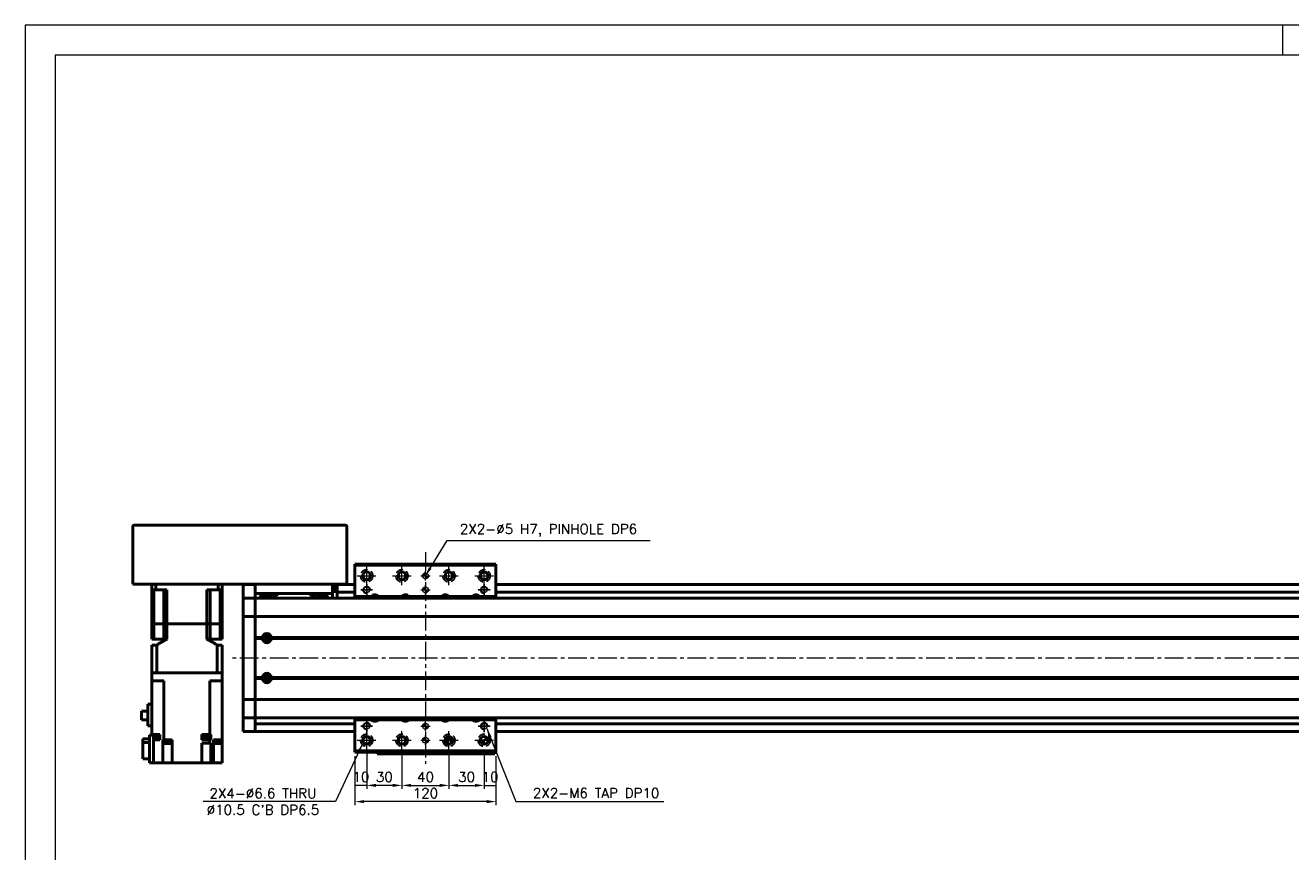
# Model space of a CAD drawing. Header units: millimetres. Extents: x 46891 to 50687, y 6223 to 10043.
# Tile 2 of 5: x 48547 to 49624, y 9339 to 10043. Entities that reach past the tile are written whole.
import ezdxf

# ---------------------------------------------------------------- set-up
doc = ezdxf.new("R2010")
doc.units = ezdxf.units.MM
doc.header["$LTSCALE"] = 0.5
doc.linetypes.add('CENTER', pattern=[50.8, 31.75, -6.35, 6.35, -6.35])
doc.linetypes.add('HIDDENX2', pattern=[19.05, 12.7, -6.35])
doc.layers.get('0').update_dxf_attribs({"lineweight": 20})
doc.layers.add('1', color=1, linetype='CENTER', lineweight=13)
doc.layers.add('외형선(ISO)', color=7, linetype='Continuous', lineweight=50)
doc.layers.add('2', color=2, linetype='HIDDENX2')
doc.layers.add('DIM', color=4, linetype='Continuous')
doc.styles.add('DSR TEXT', font='romans.shx', dxfattribs={"bigfont": 'whgtxt.shx'})
doc.styles.get("Standard").update_dxf_attribs({"font": 'romans.shx', "bigfont": 'whgtxt.shx'})
doc.dimstyles.new('DSR', dxfattribs={"dimscale": 2, "dimtxt": 3, "dimasz": 3, "dimexe": 0.5, "dimexo": 0.5, "dimgap": 0.5, "dimtad": 1, "dimdsep": 46, "dimtxsty": 'Standard', "dimcen": 2.5, "dimclrd": 4, "dimclre": 4, "dimclrt": 2, "dimadec": 0, "dimazin": 2, "dimtfac": 1, "dimtmove": 0, "dimatfit": 3, "dimfxl": 0, "dimlwd": -1, "dimlwe": -1, "dimarcsym": 0})

# ---------------------------------------------------------------- blocks, each defined once
blk = doc.blocks.new('A$C1C1952E1')
at = {"color": 1}
blk.add_lwpolyline([(0, 0), (420, 0), (420, 297), (0, 297)], close=True, dxfattribs=at)
at = {"color": 3}
blk.add_lwpolyline([(5, 5), (415, 5), (415, 292), (5, 292)], close=True, dxfattribs=at)
blk = doc.blocks.new('tap6')
blk.add_circle((0, 0), 2.5)
at = {"layer": 'DIM', "color": 1}
for p, q in [((-5, 0), (5, 0)), ((0, -5), (0, 5))]:
    blk.add_line(p, q, dxfattribs=at)
blk.add_arc((0, 0), 3, 263.303, 187.8802, dxfattribs=at)
blk = doc.blocks.new('A$C33E56CC6')
h = blk.add_hatch()
h.set_pattern_fill('ANSI31', color=256, style=0)
h.set_pattern_definition([(45, (-7065.45672, -6508.5399), (-0.0883883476, 0.0883883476), [])])
h.paths.add_polyline_path([(4, 6.5, 0.414214), (1.5, 4), (4, 4)])
h.paths.add_polyline_path([(6.5, 4), (4, 4), (4, 1.5, 0.414214)])
blk.add_circle((4, 4), 2.5)
at = {"layer": '1'}
for p, q in [((0, 4), (8, 4)), ((4, 0), (4, 8))]:
    blk.add_line(p, q, dxfattribs=at)
blk = doc.blocks.new('*D70')
at = {"color": 1, "linetype": 'ByBlock'}
for p, q in [((48827.3, 9420.5), (48827.3, 9392.7)), ((48837.3, 9422.5), (48837.3, 9392.7)), ((48837.3, 9395.7), (48827.3, 9395.7))]:
    blk.add_line(p, q, dxfattribs=at)
at = {"layer": 'Defpoints', "color": 0}
for p in [(48837.3, 9426.1), (48827.3, 9424.1), (48827.3, 9395.7)]:
    blk.add_point(p, dxfattribs=at)
at = {"color": 3, "insert": (48832.3, 9402.9), "char_height": 8.4, "attachment_point": 5, "style": 'DSR TEXT'}
blk.add_mtext('10', dxfattribs=at)
blk = doc.blocks.new('*D71')
at = {"color": 1, "linetype": 'ByBlock'}
for p, q in [((48837.3, 9422.5), (48837.3, 9392.7)), ((48867.3, 9422.5), (48867.3, 9392.7)), ((48859.5, 9395.7), (48845.1, 9395.7))]:
    blk.add_line(p, q, dxfattribs=at)
at = {"color": 1}
for points in [[(48845.1, 9397), (48845.1, 9394.4), (48837.3, 9395.7)], [(48859.5, 9397), (48859.5, 9394.4), (48867.3, 9395.7)]]:
    blk.add_solid(points, dxfattribs=at)
at = {"layer": 'Defpoints', "color": 0}
for p in [(48837.3, 9426.1), (48867.3, 9426.1), (48837.3, 9395.7)]:
    blk.add_point(p, dxfattribs=at)
at = {"color": 3, "insert": (48852.3, 9402.9), "char_height": 8.4, "attachment_point": 5, "style": 'DSR TEXT'}
blk.add_mtext('30', dxfattribs=at)
blk = doc.blocks.new('*D72')
at = {"color": 1, "linetype": 'ByBlock'}
for p, q in [((48867.3, 9422.5), (48867.3, 9392.7)), ((48907.3, 9422.5), (48907.3, 9392.7)), ((48875.1, 9395.7), (48899.5, 9395.7))]:
    blk.add_line(p, q, dxfattribs=at)
at = {"color": 1}
for points in [[(48875.1, 9397), (48875.1, 9394.4), (48867.3, 9395.7)], [(48899.5, 9397), (48899.5, 9394.4), (48907.3, 9395.7)]]:
    blk.add_solid(points, dxfattribs=at)
at = {"layer": 'Defpoints', "color": 0}
for p in [(48867.3, 9426.1), (48907.3, 9426.1), (48907.3, 9395.7)]:
    blk.add_point(p, dxfattribs=at)
at = {"color": 3, "insert": (48887.3, 9402.9), "char_height": 8.4, "attachment_point": 5, "style": 'DSR TEXT'}
blk.add_mtext('40', dxfattribs=at)
blk = doc.blocks.new('*D73')
at = {"color": 1, "linetype": 'ByBlock'}
for p, q in [((48907.3, 9422.5), (48907.3, 9392.7)), ((48937.3, 9422.5), (48937.3, 9392.7)), ((48915.1, 9395.7), (48929.5, 9395.7))]:
    blk.add_line(p, q, dxfattribs=at)
at = {"color": 1}
for points in [[(48915.1, 9397), (48915.1, 9394.4), (48907.3, 9395.7)], [(48929.5, 9397), (48929.5, 9394.4), (48937.3, 9395.7)]]:
    blk.add_solid(points, dxfattribs=at)
at = {"layer": 'Defpoints', "color": 0}
for p in [(48907.3, 9426.1), (48937.3, 9426.1), (48937.3, 9395.7)]:
    blk.add_point(p, dxfattribs=at)
at = {"color": 3, "insert": (48922.3, 9402.9), "char_height": 8.4, "attachment_point": 5, "style": 'DSR TEXT'}
blk.add_mtext('30', dxfattribs=at)
blk = doc.blocks.new('*D74')
at = {"color": 1, "linetype": 'ByBlock'}
for p, q in [((48937.3, 9422.5), (48937.3, 9392.7)), ((48947.3, 9420.5), (48947.3, 9392.7)), ((48937.3, 9395.7), (48947.3, 9395.7))]:
    blk.add_line(p, q, dxfattribs=at)
at = {"layer": 'Defpoints', "color": 0}
for p in [(48937.3, 9426.1), (48947.3, 9424.1), (48947.3, 9395.7)]:
    blk.add_point(p, dxfattribs=at)
at = {"color": 3, "insert": (48942.3, 9402.9), "char_height": 8.4, "attachment_point": 5, "style": 'DSR TEXT'}
blk.add_mtext('10', dxfattribs=at)
blk = doc.blocks.new('*D75')
at = {"color": 1, "linetype": 'ByBlock'}
for p, q in [((48827.3, 9420.5), (48827.3, 9378.9)), ((48947.3, 9420.5), (48947.3, 9378.9)), ((48939.5, 9381.9), (48835.1, 9381.9))]:
    blk.add_line(p, q, dxfattribs=at)
at = {"color": 1}
for points in [[(48835.1, 9383.2), (48835.1, 9380.6), (48827.3, 9381.9)], [(48939.5, 9383.2), (48939.5, 9380.6), (48947.3, 9381.9)]]:
    blk.add_solid(points, dxfattribs=at)
at = {"layer": 'Defpoints', "color": 0}
for p in [(48827.3, 9424.1), (48947.3, 9424.1), (48827.3, 9381.9)]:
    blk.add_point(p, dxfattribs=at)
at = {"color": 3, "insert": (48887.3, 9389.1), "char_height": 8.4, "attachment_point": 5, "style": 'DSR TEXT'}
blk.add_mtext('120', dxfattribs=at)

msp = doc.modelspace()

# ---------------------------------------------------------------- linework, layer by layer
at = {"color": 1}
msp.add_line((49616.94052, 10042.66196), (49616.94052, 10017.17936), dxfattribs=at)
at = {"layer": '1'}
for p, q in [((48887.25224, 9594.10868), (48887.25224, 9414.10868)), ((48837.25224, 9566.10868), (48837.25224, 9582.10868)), ((48867.25224, 9566.10868), (48867.25224, 9582.10868)), ((48907.25224, 9566.10868), (48907.25224, 9582.10868)), ((48937.25224, 9566.10868), (48937.25224, 9582.10868)), ((48829.25224, 9574.10868), (48845.25224, 9574.10868)), ((48859.25224, 9574.10868), (48875.25224, 9574.10868)), ((48899.25224, 9574.10868), (48915.25224, 9574.10868)), ((48929.25224, 9574.10868), (48945.25224, 9574.10868)), ((50142.25224, 9504.10869), (48722.25224, 9504.10869)), ((48837.25224, 9426.10868), (48837.25224, 9442.10868)), ((48867.25224, 9426.10868), (48867.25224, 9442.10868)), ((48907.25224, 9426.10868), (48907.25224, 9442.10868)), ((48829.25224, 9434.10868), (48845.25224, 9434.10868)), ((48859.25224, 9434.10868), (48875.25224, 9434.10868)), ((48899.25224, 9434.10868), (48915.25224, 9434.10868)), ((48929.25224, 9434.10868), (48945.25224, 9434.10868))]:
    msp.add_line(p, q, dxfattribs=at)
at = {"layer": '2'}
for centre in [(48837.25224, 9574.10868), (48867.25224, 9574.10868), (48907.25224, 9574.10868), (48937.25224, 9574.10868), (48837.25224, 9434.10868), (48867.25224, 9434.10868), (48907.25224, 9434.10868), (48937.25224, 9434.10868)]:
    msp.add_circle(centre, 5.25, dxfattribs=at)
at = {"layer": '외형선(ISO)'}
for p, q in [((48638.25224, 9616.10869), (48638.25224, 9567.10869)), ((48819.25224, 9617.10869), (48639.25224, 9617.10869)), ((48820.25224, 9567.10869), (48820.25224, 9616.10869)), ((48827.25224, 9583.10868), (48827.25224, 9584.10868)), ((48827.25224, 9584.10868), (48947.25224, 9584.10868)), ((48827.25224, 9556.60868), (48827.25224, 9583.10868)), ((48827.25224, 9583.10868), (48947.25224, 9583.10868)), ((48947.25224, 9584.10868), (48947.25224, 9583.10868)), ((48947.25224, 9583.10868), (48947.25224, 9556.60868)), ((48639.25224, 9567.10869), (48638.25224, 9567.10869)), ((48819.25224, 9567.10869), (48639.25224, 9567.10869)), ((48654.25224, 9567.10869), (48654.25224, 9562.10869)), ((48657.79473, 9567.10869), (48657.79473, 9562.10869)), ((48710.70976, 9567.10869), (48710.70976, 9562.10869)), ((48714.25224, 9567.10869), (48714.25224, 9562.10869)), ((48732.25224, 9566.60869), (48732.25224, 9563.60869)), ((48742.25224, 9566.60869), (48732.25224, 9566.60869)), ((48742.25224, 9567.10869), (48742.25224, 9559.10869)), ((48808.25224, 9559.10869), (48808.25224, 9567.10869)), ((48812.25224, 9566.60869), (48808.25224, 9566.60869)), ((48812.25224, 9563.60869), (48812.25224, 9566.60869)), ((48827.25224, 9566.60869), (48812.25224, 9566.60869)), ((48820.25224, 9567.10869), (48819.25224, 9567.10869)), ((50122.25224, 9566.60869), (48947.25224, 9566.60869)), ((48654.25224, 9562.10869), (48657.79473, 9562.10869)), ((48654.25224, 9533.10869), (48654.25224, 9562.10869)), ((48655.96466, 9562.10869), (48655.96466, 9533.10869)), ((48667.21552, 9562.10869), (48657.79473, 9562.10869)), ((48664.50224, 9562.10869), (48664.50224, 9533.10869)), ((48667.21552, 9533.10869), (48667.21552, 9562.10869)), ((48710.70976, 9562.10869), (48701.28897, 9562.10869)), ((48701.28897, 9533.10869), (48701.28897, 9562.10869)), ((48704.00224, 9562.10869), (48704.00224, 9533.10869)), ((48710.70976, 9562.10869), (48714.25224, 9562.10869)), ((48712.53983, 9562.10869), (48712.53983, 9533.10869)), ((48714.25224, 9533.10869), (48714.25224, 9562.10869)), ((48732.25224, 9561.74852), (48732.25224, 9563.60869)), ((48732.25224, 9560.84056), (48732.25224, 9561.74852)), ((48732.25224, 9555.56889), (48732.25224, 9560.84056)), ((48732.25224, 9555.10869), (48732.25224, 9555.56889)), ((48732.25224, 9555.10869), (48732.25224, 9552.40019)), ((48742.25224, 9555.10869), (48732.25224, 9555.10869)), ((48742.25224, 9555.10869), (48742.25224, 9559.10869)), ((48742.25224, 9559.10869), (48808.25224, 9559.10869)), ((48742.25224, 9552.40019), (48742.25224, 9555.10869)), ((48742.25224, 9555.10869), (50122.25224, 9555.10869)), ((48742.25224, 9555.10869), (48742.25224, 9552.40019)), ((48757.82248, 9557.10869), (48757.82248, 9559.10869)), ((48760.68201, 9557.10869), (48757.82248, 9557.10869)), ((48760.68201, 9559.10869), (48760.68201, 9557.10869)), ((48789.82248, 9557.10869), (48789.82248, 9559.10869)), ((48792.68201, 9557.10869), (48789.82248, 9557.10869)), ((48792.68201, 9559.10869), (48792.68201, 9557.10869)), ((48812.25224, 9564.20869), (48808.25224, 9564.20869)), ((48812.25224, 9561.90869), (48808.25224, 9561.90869)), ((48808.25224, 9560.61288), (48812.25224, 9560.61288)), ((48808.25224, 9559.10869), (48808.25224, 9555.10869)), ((48812.25224, 9563.60869), (48812.25224, 9561.10869)), ((48812.25224, 9560.10869), (48812.25224, 9561.10869)), ((48812.25224, 9560.10869), (48812.25224, 9556.10869)), ((48827.25224, 9560.10869), (48812.25224, 9560.10869)), ((48812.25224, 9556.10869), (48812.25224, 9555.10869)), ((48827.25224, 9556.60868), (48841.45716, 9556.60868)), ((48827.25224, 9555.10869), (48827.25224, 9556.60868)), ((48847.04733, 9556.60868), (48867.45716, 9556.60868)), ((48873.04733, 9556.60868), (48901.45716, 9556.60868)), ((48907.04733, 9556.60868), (48927.45716, 9556.60868)), ((48933.04733, 9556.60868), (48947.25224, 9556.60868)), ((50122.25224, 9560.10869), (48947.25224, 9560.10869)), ((48947.25224, 9556.60868), (48947.25224, 9555.10869)), ((48732.25224, 9552.40019), (48732.25224, 9539.80019)), ((48742.25224, 9539.80019), (48742.25224, 9552.40019)), ((48742.25224, 9552.40019), (48742.25224, 9539.80019)), ((48655.96466, 9533.10869), (48654.25224, 9533.10869)), ((48654.25224, 9533.10869), (48655.96466, 9533.10869)), ((48654.25224, 9533.10869), (48654.25224, 9520.10869)), ((48659.50224, 9533.10869), (48655.96466, 9533.10869)), ((48659.50224, 9533.10869), (48655.96466, 9533.10869)), ((48655.96466, 9533.10869), (48655.96466, 9520.10869)), ((48664.50224, 9533.10869), (48659.50224, 9533.10869)), ((48664.50224, 9533.10869), (48659.50224, 9533.10869)), ((48667.21552, 9533.10869), (48664.50224, 9533.10869)), ((48664.50224, 9533.10869), (48667.21552, 9533.10869)), ((48664.50224, 9533.10869), (48664.50224, 9520.10869)), ((48701.28897, 9533.10869), (48667.21552, 9533.10869)), ((48701.28897, 9533.10869), (48667.21552, 9533.10869)), ((48667.21552, 9533.10869), (48667.21552, 9520.10869)), ((48704.00224, 9533.10869), (48701.28897, 9533.10869)), ((48701.28897, 9533.10869), (48704.00224, 9533.10869)), ((48701.28897, 9533.10869), (48701.28897, 9520.10869)), ((48709.00224, 9533.10869), (48704.00224, 9533.10869)), ((48709.00224, 9533.10869), (48704.00224, 9533.10869)), ((48704.00224, 9533.10869), (48704.00224, 9520.10869)), ((48712.53983, 9533.10869), (48709.00224, 9533.10869)), ((48712.53983, 9533.10869), (48709.00224, 9533.10869)), ((48714.25224, 9533.10869), (48712.53983, 9533.10869)), ((48712.53983, 9533.10869), (48714.25224, 9533.10869)), ((48712.53983, 9533.10869), (48712.53983, 9520.10869)), ((48714.25224, 9533.10869), (48714.25224, 9520.10869)), ((48732.25224, 9539.3361), (48732.25224, 9539.80019)), ((48732.25224, 9539.3361), (48732.25224, 9537.3361)), ((48742.25224, 9539.3361), (48732.25224, 9539.3361)), ((48732.25224, 9470.88128), (48732.25224, 9537.3361)), ((48742.25224, 9539.80019), (48742.25224, 9539.3361)), ((48742.25224, 9539.3361), (48742.25224, 9539.80019)), ((48742.25224, 9537.3361), (48742.25224, 9539.3361)), ((48742.25224, 9539.3361), (50122.25224, 9539.3361)), ((48742.25224, 9539.3361), (48742.25224, 9537.3361)), ((48742.25224, 9537.3361), (48742.25224, 9470.88128)), ((48742.25224, 9521.60869), (48742.25224, 9537.3361)), ((48742.25224, 9521.60869), (48748.28362, 9521.60869)), ((48753.52803, 9522.10869), (48750.97645, 9522.10869)), ((48756.22087, 9521.60869), (50108.28362, 9521.60869)), ((48654.25224, 9520.10869), (48655.96466, 9520.10869)), ((48654.25224, 9515.10869), (48658.55691, 9515.10869)), ((48654.25224, 9515.10869), (48654.25224, 9491.60869)), ((48664.50224, 9520.10869), (48655.96466, 9520.10869)), ((48658.55691, 9515.10869), (48658.55691, 9491.60869)), ((48664.50224, 9520.10869), (48667.21552, 9520.10869)), ((48701.28897, 9520.10869), (48704.00224, 9520.10869)), ((48704.00224, 9520.10869), (48712.53983, 9520.10869)), ((48709.94757, 9515.10869), (48714.25224, 9515.10869)), ((48709.94757, 9515.10869), (48709.94757, 9491.60869)), ((48712.53983, 9520.10869), (48714.25224, 9520.10869)), ((48714.25224, 9515.10869), (48714.25224, 9491.60869)), ((48742.25224, 9521.10869), (48748.75224, 9521.10869)), ((48742.25224, 9520.60869), (48748.28362, 9520.60869)), ((48742.25224, 9487.60869), (48742.25224, 9520.60869)), ((48755.75224, 9521.10869), (50108.75224, 9521.10869)), ((48756.22087, 9520.60869), (50108.28362, 9520.60869)), ((48654.25224, 9484.60869), (48654.25224, 9491.60869)), ((48654.25224, 9491.60869), (48654.25672, 9491.60869)), ((48654.25672, 9491.60869), (48658.55169, 9491.60869)), ((48658.55169, 9491.60869), (48658.55691, 9491.60869)), ((48709.94757, 9491.60869), (48658.55691, 9491.60869)), ((48658.75224, 9491.60869), (48709.75224, 9491.60869)), ((48709.94757, 9491.60869), (48709.95279, 9491.60869)), ((48709.95279, 9491.60869), (48714.24777, 9491.60869)), ((48714.24777, 9491.60869), (48714.25224, 9491.60869)), ((48714.25224, 9484.60869), (48714.25224, 9491.60869)), ((48658.75224, 9484.60869), (48654.25224, 9484.60869)), ((48654.25224, 9484.60869), (48654.25224, 9439.00869)), ((48658.75224, 9484.60869), (48664.69288, 9484.60869)), ((48664.69288, 9484.60869), (48664.69288, 9434.50869)), ((48703.81161, 9484.60869), (48703.81161, 9439.00869)), ((48703.81161, 9484.60869), (48709.75224, 9484.60869)), ((48714.25224, 9484.60869), (48709.75224, 9484.60869)), ((48714.25224, 9484.60869), (48714.25224, 9434.50869)), ((48742.25224, 9487.60869), (48748.28362, 9487.60869)), ((48742.25224, 9487.10869), (48748.75224, 9487.10869)), ((48742.25224, 9486.60869), (48748.28362, 9486.60869)), ((48742.25224, 9470.88128), (48742.25224, 9486.60869)), ((48753.52803, 9486.10869), (48750.97645, 9486.10869)), ((48755.75224, 9487.10869), (50108.75224, 9487.10869)), ((48756.22087, 9487.60869), (50108.28362, 9487.60869)), ((48756.22087, 9486.60869), (50108.28362, 9486.60869)), ((48732.25224, 9470.88128), (48732.25224, 9468.88128)), ((48732.25224, 9468.41719), (48732.25224, 9468.88128)), ((48742.25224, 9468.88128), (48732.25224, 9468.88128)), ((48732.25224, 9468.41719), (48732.25224, 9455.81719)), ((48742.25224, 9468.88128), (48742.25224, 9470.88128)), ((48742.25224, 9470.88128), (48742.25224, 9468.88128)), ((48742.25224, 9468.88128), (48742.25224, 9468.41719)), ((48742.25224, 9468.88128), (50122.25224, 9468.88128)), ((48742.25224, 9468.41719), (48742.25224, 9468.88128)), ((48742.25224, 9455.81719), (48742.25224, 9468.41719)), ((48742.25224, 9468.41719), (48742.25224, 9455.81719)), ((48650.85224, 9458.93369), (48645.45224, 9458.93369)), ((48645.45224, 9458.93369), (48645.45224, 9451.48369)), ((48650.85224, 9464.70869), (48654.25224, 9464.70869)), ((48650.85224, 9464.70869), (48650.85224, 9446.35869)), ((48645.45224, 9451.48369), (48650.85224, 9451.48369)), ((48654.25224, 9446.35869), (48650.85224, 9446.35869)), ((48732.25224, 9455.81719), (48732.25224, 9453.10869)), ((48732.25224, 9452.64848), (48732.25224, 9453.10869)), ((48742.25224, 9453.10869), (48732.25224, 9453.10869)), ((48732.25224, 9447.37681), (48732.25224, 9452.64848)), ((48732.25224, 9446.46886), (48732.25224, 9447.37681)), ((48732.25224, 9444.60869), (48732.25224, 9446.46886)), ((48742.25224, 9453.10869), (48742.25224, 9455.81719)), ((48742.25224, 9455.81719), (48742.25224, 9453.10869)), ((48742.25224, 9453.10869), (48742.25224, 9452.64848)), ((48742.25224, 9453.10869), (50122.25224, 9453.10869)), ((48742.25224, 9452.64848), (48742.25224, 9447.37681)), ((48827.25224, 9448.10869), (48742.25224, 9448.10869)), ((48742.25224, 9447.37681), (48742.25224, 9446.46886)), ((48742.25224, 9444.60869), (48742.25224, 9446.46886)), ((48742.25224, 9446.46886), (48742.25224, 9444.60869)), ((48827.25224, 9451.60868), (48827.25224, 9453.10869)), ((48841.45716, 9451.60868), (48827.25224, 9451.60868)), ((48827.25224, 9425.10868), (48827.25224, 9451.60868)), ((48867.45716, 9451.60868), (48847.04733, 9451.60868)), ((48901.45716, 9451.60868), (48873.04733, 9451.60868)), ((48927.45716, 9451.60868), (48907.04733, 9451.60868)), ((48947.25224, 9451.60868), (48933.04733, 9451.60868)), ((48947.25224, 9453.10869), (48947.25224, 9451.60868)), ((48947.25224, 9451.60868), (48947.25224, 9425.10868)), ((50122.25224, 9448.10869), (48947.25224, 9448.10869)), ((48652.25224, 9438.50869), (48655.75224, 9438.50869)), ((48652.25224, 9415.00869), (48652.25224, 9438.50869)), ((48654.21733, 9439.00869), (48654.25224, 9439.00869)), ((48654.21733, 9439.00869), (48654.21733, 9438.50869)), ((48659.81222, 9439.00869), (48654.25224, 9439.00869)), ((48655.75224, 9438.50869), (48655.75224, 9415.00869)), ((48660.11733, 9438.30869), (48655.75224, 9438.30869)), ((48659.96733, 9436.30869), (48655.75224, 9436.30869)), ((48659.81222, 9439.00869), (48661.24759, 9439.00869)), ((48659.96733, 9438.30869), (48659.96733, 9436.30869)), ((48660.11733, 9439.00869), (48660.11733, 9438.30869)), ((48661.24759, 9439.00869), (48661.24759, 9434.50869)), ((48700.46246, 9439.00869), (48697.05224, 9439.00869)), ((48697.05224, 9434.50869), (48697.05224, 9439.00869)), ((48697.965, 9439.00869), (48697.965, 9438.30869)), ((48703.865, 9438.30869), (48697.965, 9438.30869)), ((48698.115, 9438.30869), (48698.115, 9436.30869)), ((48703.715, 9436.30869), (48698.115, 9436.30869)), ((48700.46246, 9439.00869), (48701.36753, 9439.00869)), ((48703.81161, 9439.00869), (48701.36753, 9439.00869)), ((48703.715, 9438.30869), (48703.715, 9436.30869)), ((48704.21092, 9439.00869), (48703.81161, 9439.00869)), ((48703.865, 9439.00869), (48703.865, 9438.30869)), ((48704.21092, 9439.00869), (48704.53087, 9439.00869)), ((48704.53087, 9439.00869), (48704.53087, 9434.50869)), ((48714.25224, 9439.00869), (48714.28716, 9439.00869)), ((48714.28716, 9438.30869), (48714.25224, 9438.30869)), ((48714.28716, 9439.00869), (48714.28716, 9438.30869)), ((48732.25224, 9444.60869), (48732.25224, 9441.60869)), ((48742.25224, 9441.60869), (48732.25224, 9441.60869)), ((48742.25224, 9444.60869), (48742.25224, 9441.60869)), ((48742.25224, 9441.60869), (48742.25224, 9444.60869)), ((48827.25224, 9441.60869), (48742.25224, 9441.60869)), ((48904.25224, 9435.48346), (48904.25224, 9432.73391)), ((48904.75224, 9435.6087), (48904.31286, 9435.6087)), ((48910.19162, 9435.60872), (48904.31287, 9435.60872)), ((48904.75224, 9435.6087), (48905.05224, 9435.6087)), ((48904.75224, 9431.95462), (48904.75224, 9435.6087)), ((48909.45224, 9435.6087), (48905.05224, 9435.6087)), ((48905.05224, 9435.6087), (48905.05224, 9431.64901)), ((48906.83926, 9437.38274), (48906.65224, 9437.00872)), ((48906.65224, 9437.00872), (48906.85224, 9437.00872)), ((48906.85224, 9437.00872), (48906.85224, 9436.60872)), ((48906.85224, 9436.60872), (48907.65224, 9436.60872)), ((48907.65224, 9437.00872), (48907.85224, 9437.00872)), ((48907.65224, 9436.60872), (48907.65224, 9437.00872)), ((48907.85224, 9437.00872), (48907.66523, 9437.38274)), ((48909.45224, 9435.6087), (48909.75224, 9435.6087)), ((48909.45224, 9431.64901), (48909.45224, 9435.6087)), ((48910.19162, 9435.6087), (48909.75224, 9435.6087)), ((48909.75224, 9435.6087), (48909.75224, 9431.95462)), ((48910.25224, 9435.48346), (48910.25224, 9432.73391)), ((50122.25224, 9441.60869), (48947.25224, 9441.60869)), ((48646.75224, 9435.20863), (48652.25224, 9435.20863)), ((48646.75224, 9435.20863), (48646.75224, 9432.23638)), ((48652.25224, 9432.23638), (48646.75224, 9432.23638)), ((48646.75224, 9432.23638), (48646.75224, 9418.40874)), ((48655.75224, 9434.50869), (48659.81222, 9434.50869)), ((48661.24759, 9434.50869), (48659.81222, 9434.50869)), ((48663.74417, 9415.00869), (48663.74417, 9434.50869)), ((48663.74417, 9434.50869), (48664.29357, 9434.50869)), ((48664.69288, 9434.50869), (48664.29357, 9434.50869)), ((48664.69288, 9434.50869), (48671.75224, 9434.50869)), ((48664.95628, 9434.50869), (48664.95628, 9434.00869)), ((48670.95628, 9434.00869), (48664.95628, 9434.00869)), ((48665.00628, 9434.00869), (48665.00628, 9433.30869)), ((48670.90628, 9433.30869), (48665.00628, 9433.30869)), ((48665.15628, 9433.30869), (48665.15628, 9431.30869)), ((48670.75628, 9431.30869), (48665.15628, 9431.30869)), ((48670.75628, 9433.30869), (48670.75628, 9431.30869)), ((48670.90628, 9434.00869), (48670.90628, 9433.30869)), ((48670.95628, 9434.50869), (48670.95628, 9434.00869)), ((48671.75224, 9434.50869), (48671.75224, 9415.00869)), ((48703.81161, 9434.50869), (48697.05224, 9434.50869)), ((48697.05224, 9431.50869), (48697.05224, 9415.00869)), ((48697.05224, 9431.50869), (48703.81161, 9431.50869)), ((48703.81161, 9431.50869), (48703.81161, 9434.50869)), ((48703.81161, 9434.50869), (48704.21092, 9434.50869)), ((48704.21092, 9431.50869), (48703.81161, 9431.50869)), ((48704.53087, 9434.50869), (48704.21092, 9434.50869)), ((48704.21092, 9431.50869), (48704.53087, 9431.50869)), ((48704.53087, 9431.50869), (48704.53087, 9415.00869)), ((48706.75224, 9434.50869), (48706.75224, 9415.00869)), ((48706.75224, 9434.50869), (48708.69227, 9434.50869)), ((48707.74095, 9434.50869), (48707.74095, 9434.00869)), ((48713.74095, 9434.00869), (48707.74095, 9434.00869)), ((48707.79095, 9434.00869), (48707.79095, 9433.30869)), ((48713.69095, 9433.30869), (48707.79095, 9433.30869)), ((48707.94095, 9433.30869), (48707.94095, 9431.30869)), ((48713.54095, 9431.30869), (48707.94095, 9431.30869)), ((48714.25224, 9434.50869), (48708.69227, 9434.50869)), ((48713.54095, 9433.30869), (48713.54095, 9431.30869)), ((48713.69095, 9434.00869), (48713.69095, 9433.30869)), ((48713.74095, 9434.50869), (48713.74095, 9434.00869)), ((48714.25224, 9434.50869), (48714.25224, 9415.00869)), ((48827.25224, 9424.10868), (48827.25224, 9425.10868)), ((48947.25224, 9425.10868), (48827.25224, 9425.10868)), ((48947.25224, 9425.10868), (48947.25224, 9424.10868)), ((48947.25224, 9425.10868), (48947.25224, 9424.10868)), ((48646.75224, 9418.40874), (48652.25224, 9418.40874)), ((48655.75224, 9415.00869), (48652.25224, 9415.00869)), ((48659.81222, 9415.00869), (48655.75224, 9415.00869)), ((48659.81222, 9415.00869), (48663.74417, 9415.00869)), ((48668.25224, 9415.00869), (48663.74417, 9415.00869)), ((48668.25224, 9415.00869), (48671.75224, 9415.00869)), ((48697.05224, 9415.00869), (48671.75224, 9415.00869)), ((48697.05224, 9415.00869), (48700.55224, 9415.00869)), ((48704.53087, 9415.00869), (48700.55224, 9415.00869)), ((48704.53087, 9415.00869), (48706.75224, 9415.00869)), ((48706.75224, 9415.00869), (48710.25224, 9415.00869)), ((48714.25224, 9415.00869), (48710.25224, 9415.00869)), ((48827.25224, 9424.10868), (48947.25224, 9424.10868)), ((48846.25224, 9424.10868), (48846.25224, 9422.60873)), ((48846.25224, 9422.60871), (48846.25224, 9422.60873)), ((48846.25224, 9422.60871), (48896.25224, 9422.60871)), ((48849.25224, 9422.60873), (48893.25224, 9422.60873)), ((48896.25224, 9422.60873), (48896.25224, 9424.10868)), ((48896.25224, 9424.10868), (48896.25224, 9422.60873)), ((48896.25224, 9422.60871), (48896.25224, 9422.60873)), ((48896.25224, 9422.60871), (48946.25224, 9422.60871)), ((48899.25224, 9422.60873), (48943.25224, 9422.60873)), ((48946.25224, 9422.60873), (48946.25224, 9424.10868))]:
    msp.add_line(p, q, dxfattribs=at)
for centre, radius in [((48837.25224, 9574.10868), 3.3), ((48867.25224, 9574.10868), 3.3), ((48907.25224, 9574.10868), 3.3), ((48937.25224, 9574.10868), 3.3), ((48752.25224, 9521.10869), 2.25), ((48752.25224, 9521.10869), 1.621), ((48752.25224, 9487.10869), 2.25), ((48752.25224, 9487.10869), 1.621), ((48837.25224, 9434.10868), 3.3), ((48867.25224, 9434.10868), 3.3), ((48907.25224, 9434.10868), 3.3), ((48937.25224, 9434.10868), 3.3)]:
    msp.add_circle(centre, radius, dxfattribs=at)
for centre, radius, start, end in [((48639.25224, 9616.10869), 1, 90, 180), ((48819.25224, 9616.10869), 1, 0, 90), ((48751.25224, 9553.60869), 5.25, 16.60154937, 163.39845063), ((48751.25224, 9553.60869), 3.3, 27.03569139, 152.96430861), ((48751.25224, 9553.60869), 2.4585, 37.59876735, 142.40123265), ((48799.25224, 9553.60869), 5.25, 16.60154937, 163.39845063), ((48799.25224, 9553.60869), 3.3, 27.03569139, 152.96430861), ((48799.25224, 9553.60869), 2.4585, 37.59876735, 142.40123265), ((48844.25224, 9554.10868), 3.75, 138.18968531, 164.53394281), ((48844.25224, 9554.10868), 3.75, 41.8103149, 138.1896851), ((48844.25224, 9554.10868), 2.25, 26.38788466, 153.61211534), ((48844.25224, 9554.10868), 2, 30.00009856, 149.99990144), ((48844.25224, 9554.10868), 3.75, 15.46605719, 41.81031469), ((48870.25224, 9554.10868), 3.75, 138.18968531, 164.53394281), ((48870.25224, 9554.10868), 3.75, 41.8103149, 138.1896851), ((48870.25224, 9554.10868), 2.25, 26.38788466, 153.61211534), ((48870.25224, 9554.10868), 2, 30.00009856, 149.99990144), ((48870.25224, 9554.10868), 3.75, 15.46605719, 41.81031469), ((48904.25224, 9554.10868), 3.75, 138.18968531, 164.53394281), ((48904.25224, 9554.10868), 3.75, 41.8103149, 138.1896851), ((48904.25224, 9554.10868), 2.25, 26.38788466, 153.61211534), ((48904.25224, 9554.10868), 2, 30.00009856, 149.99990144), ((48904.25224, 9554.10868), 3.75, 15.46605719, 41.81031469), ((48930.25224, 9554.10868), 3.75, 138.18968531, 164.53394281), ((48930.25224, 9554.10868), 3.75, 41.8103149, 138.1896851), ((48930.25224, 9554.10868), 2.25, 26.38788466, 153.61211534), ((48930.25224, 9554.10868), 2, 30.00009856, 149.99990144), ((48930.25224, 9554.10868), 3.75, 15.46605719, 41.81031469), ((48752.25224, 9521.10869), 4, 7.18075578, 172.81924422), ((48752.25224, 9521.10869), 4, 187.18075578, 352.81924422), ((48752.25224, 9487.10869), 4, 7.18075578, 172.81924422), ((48752.25224, 9487.10869), 4, 187.18075572, 352.81924428), ((48844.25224, 9454.10868), 3.75, 195.46596272, 221.81031469), ((48844.25224, 9454.10868), 3.75, 221.8103149, 318.1896851), ((48844.25224, 9454.10868), 2.25, 206.38771527, 333.61228473), ((48844.25224, 9454.10868), 2, 209.99990145, 330.00009855), ((48844.25224, 9454.10868), 3.75, 318.18968531, 344.53403728), ((48870.25224, 9454.10868), 3.75, 195.46596272, 221.81031469), ((48870.25224, 9454.10868), 3.75, 221.8103149, 318.1896851), ((48870.25224, 9454.10868), 2.25, 206.38771527, 333.61228473), ((48870.25224, 9454.10868), 2, 209.99990145, 330.00009855), ((48870.25224, 9454.10868), 3.75, 318.18968531, 344.53403728), ((48904.25224, 9454.10868), 3.75, 195.46596272, 221.81031469), ((48904.25224, 9454.10868), 3.75, 221.8103149, 318.1896851), ((48904.25224, 9454.10868), 2.25, 206.38771527, 333.61228473), ((48904.25224, 9454.10868), 2, 209.99990145, 330.00009855), ((48904.25224, 9454.10868), 3.75, 318.18968531, 344.53403728), ((48930.25224, 9454.10868), 3.75, 195.46596272, 221.81031469), ((48930.25224, 9454.10868), 3.75, 221.8103149, 318.1896851), ((48930.25224, 9454.10868), 2.25, 206.38771527, 333.61228473), ((48930.25224, 9454.10868), 2, 209.99990145, 330.00009855), ((48930.25224, 9454.10868), 3.75, 318.18968531, 344.53403728), ((48936.25224, 9436.10869), 2.5, 208.41029069, 24.71972329), ((48936.25224, 9429.10869), 2.5, 45.59934766, 111.7807704)]:
    msp.add_arc(centre, radius, start, end, dxfattribs=at)
for centre, major_axis, start_param, end_param in [((48849.25224, 9422.60873), (-3, 0), 4.7123890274, 6.2831854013), ((48893.25224, 9422.60873), (3, 0), 0, 1.5707963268), ((48899.25224, 9422.60873), (-3, 0), 4.7123890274, 6.2831854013), ((48943.25224, 9422.60873), (3, 0), 0, 1.5707963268)]:
    msp.add_ellipse(centre, major_axis=major_axis, ratio=0.00001, start_param=start_param, end_param=end_param, dxfattribs=at)
for points, weights in [([(48760.68201, 9557.10869), (48759.25224, 9556.60908), (48757.82248, 9557.10869)], [1, 1.22925, 1]), ([(48792.68201, 9557.10869), (48791.25224, 9556.60908), (48789.82248, 9557.10869)], [1, 1.22925, 1]), ([(48667.21552, 9520.10869), (48663.17874, 9518.11525), (48658.55691, 9515.10869)], [1.45736434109, 1.41367336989, 1.35251798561]), ([(48709.94757, 9515.10869), (48705.32575, 9518.11525), (48701.28897, 9520.10869)], [1.35251798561, 1.41367336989, 1.45736434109])]:
    msp.add_rational_spline(points, weights, degree=2, dxfattribs=at)
for points in [[(48748.75224, 9521.10869), (48748.51793, 9521.343), (48748.28362, 9521.60869)], [(48756.22087, 9521.60869), (48755.98656, 9521.343), (48755.75224, 9521.10869)], [(48748.28362, 9520.60869), (48748.51793, 9520.87437), (48748.75224, 9521.10869)], [(48755.75224, 9521.10869), (48755.98656, 9520.87437), (48756.22087, 9520.60869)], [(48748.75224, 9487.10869), (48748.51793, 9487.343), (48748.28362, 9487.60869)], [(48748.28362, 9486.60869), (48748.51793, 9486.87437), (48748.75224, 9487.10869)], [(48756.22087, 9487.60869), (48755.98656, 9487.343), (48755.75224, 9487.10869)], [(48755.75224, 9487.10869), (48755.98656, 9486.87437), (48756.22087, 9486.60869)]]:
    msp.add_open_spline(points, degree=2, dxfattribs=at)

# ---------------------------------------------------------------- block references
at = {"xscale": 5.096520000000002, "yscale": 5.096520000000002, "zscale": 5.096520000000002}
msp.add_blockref('A$C1C1952E1', (48546.67132, 8528.99552), dxfattribs=at)
for p in [(48883.25224, 9570.10869), (48883.25224, 9558.10869), (48883.25224, 9442.10869), (48883.25224, 9430.10869)]:
    msp.add_blockref('A$C33E56CC6', p)
at = {"rotation": 90}
for p in [(48837.25224, 9562.10868), (48937.25224, 9562.10868), (48837.25224, 9446.10868), (48937.25224, 9446.10868)]:
    msp.add_blockref('tap6', p, dxfattribs=at)

# ---------------------------------------------------------------- texts
at = {"color": 3, "char_height": 8.4, "style": 'DSR TEXT'}
for s, insert, attachment_point in [('2X2-%%C5 H7, PINHOLE DP6', (48916.56419, 9607.19131), 7), ("2X4-%%C6.6 THRU\\P%%C10.5 C'B DP6.5", (48748.95978, 9381.92327), 5), ('2X2-M6 TAP DP10', (49032.54378, 9389.18245), 5)]:
    msp.add_mtext(s, dxfattribs=dict(at, insert=insert, attachment_point=attachment_point))

# ---------------------------------------------------------------- dimensions: what is measured, and where the dimension line sits
for base, p1, p2, picture, middle in [((48827.25224, 9395.74976), (48837.25224, 9426.10868), (48827.25224, 9424.10868), '*D70', (48832.25224, 9402.94976)), ((48837.25224, 9395.74976), (48867.25224, 9426.10868), (48837.25224, 9426.10868), '*D71', (48852.25224, 9402.94976)), ((48907.25224, 9395.74976), (48867.25224, 9426.10868), (48907.25224, 9426.10868), '*D72', (48887.25224, 9402.94976)), ((48937.25224, 9395.74976), (48907.25224, 9426.10868), (48937.25224, 9426.10868), '*D73', (48922.25224, 9402.94976)), ((48947.25224, 9395.74976), (48937.25224, 9426.10868), (48947.25224, 9424.10868), '*D74', (48942.25224, 9402.94976)), ((48827.25224, 9381.94781), (48947.25224, 9424.10868), (48827.25224, 9424.10868), '*D75', (48887.25224, 9389.14781))]:
    dim = msp.add_linear_dim(base=base, p1=p1, p2=p2, dimstyle='DSR', override={"dimscale": 3, "dimtxt": 2.8, "dimasz": 2.600136, "dimexe": 1, "dimexo": 1.2, "dimgap": 1, "dimdec": 4, "dimtxsty": 'DSR TEXT', "dimclrd": 1, "dimclre": 1, "dimclrt": 3, "dimtdec": 4, "dimtix": 1})
    dim.commit()
    dim.dimension.update_dxf_attribs({"geometry": picture, "text_midpoint": middle})

# ---------------------------------------------------------------- leaders
at = {"annotation_type": 0, "has_hookline": 1}
for points, hookline_direction, text_width in [([(48887.25224, 9574.10868), (48905.76379, 9604.19131), (48913.56419, 9604.19131)], 0, 161.875), ([(48939.45384, 9444.0708), (48964.11837, 9381.98245), (48971.91878, 9381.98245)], 0, 115.25), ([(48833.29993, 9430.653), (48810.58518, 9382.04528), (48802.78478, 9382.04528)], 1, 101.65)]:
    msp.add_leader(points, dimstyle='DSR', override={"dimscale": 3, "dimtxt": 2.8, "dimasz": 2.600136, "dimexe": 1, "dimexo": 1.2, "dimgap": 1, "dimdec": 4, "dimtxsty": 'DSR TEXT', "dimclrd": 1, "dimclre": 1, "dimclrt": 3, "dimtdec": 4, "dimtix": 1}, dxfattribs=dict(at, hookline_direction=hookline_direction, text_width=text_width))

doc.saveas('drawing.dxf')
